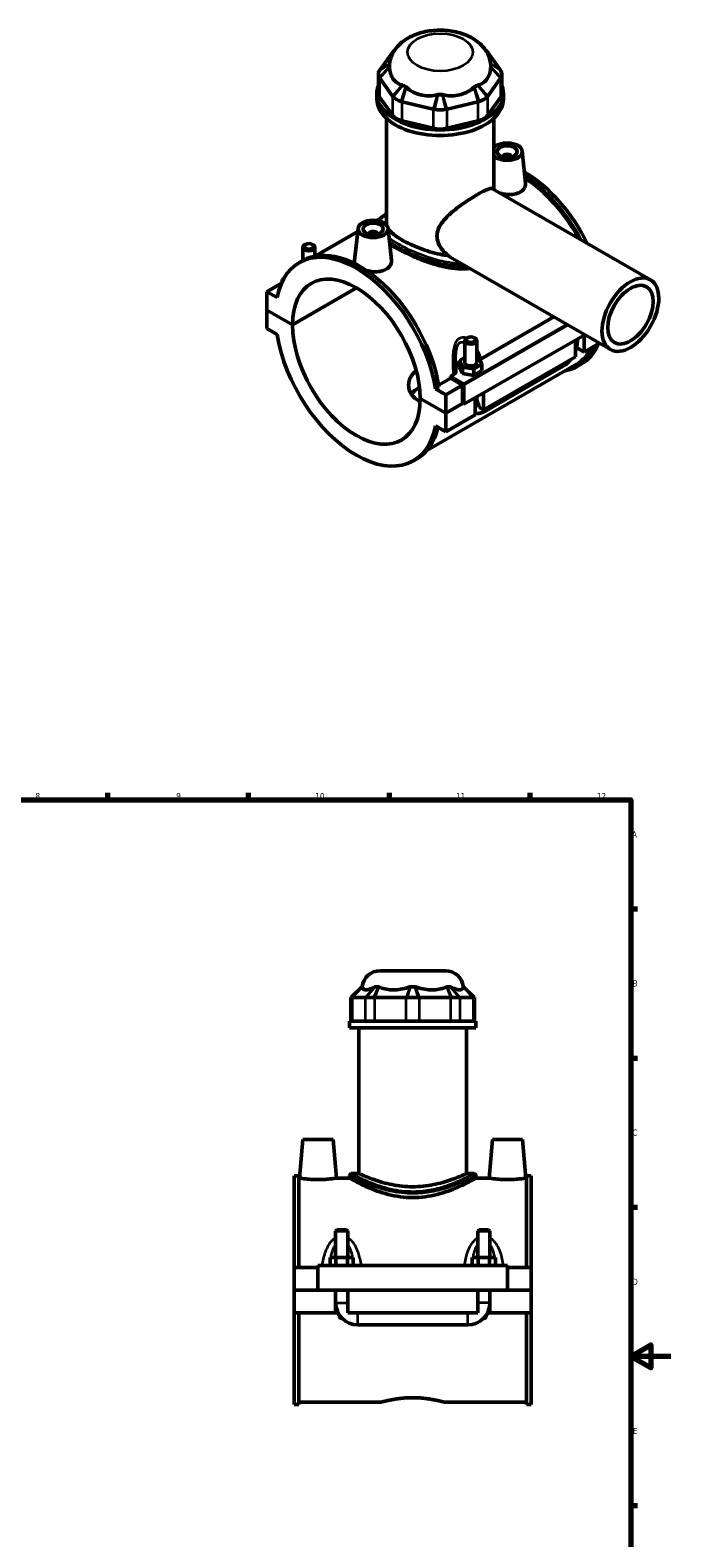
# Model space of a CAD drawing. Header units: millimetres. Extents: x 0 to 898, y -421 to 957.
# Tile 6 of 6: x 522 to 841, y 207 to 957. Entities that reach past the tile are written whole.
import ezdxf

# ---------------------------------------------------------------- set-up
doc = ezdxf.new("R2010")
doc.units = ezdxf.units.MM
for name, color, linetype, lineweight in [('Border (ANSI)', 7, 'Continuous', 70), ('Visible (ANSI)', 7, 'Continuous', 50), ('Visible Narrow (ANSI)', 7, 'Continuous', 35)]:
    doc.layers.add(name, color=color, linetype=linetype, lineweight=lineweight)
doc.styles.add('Note Text (ANSI)', font='tahoma.ttf')

# ---------------------------------------------------------------- blocks, each defined once
blk = doc.blocks.new('Borders Default Border')
at = {"layer": 'Border (ANSI)'}
for p, q in [((560.67, 574), (560.67, 577.45)), ((630.75, 574), (630.75, 577.45)), ((700.83, 574), (700.83, 577.45)), ((770.92, 574), (770.92, 577.45)), ((821, 519.75), (824.45, 519.75)), ((821, 445.5), (824.45, 445.5)), ((821, 371.25), (824.45, 371.25)), ((821, 222.75), (824.45, 222.75))]:
    blk.add_line(p, q, dxfattribs=at)
at = {"layer": 'Border (ANSI)', "flags": 128}
for points in [[(20, 20), (20, 574), (821, 574), (821, 20), (20, 20)], [(841, 297), (821, 297), (831, 302.77), (831, 291.23), (821, 297)]]:
    blk.add_lwpolyline(points, dxfattribs=at)
at = {"layer": 'Border (ANSI)', "color": 230, "true_color": 0xff0080, "attachment_point": 7, "style": 'Note Text (ANSI)'}
for s, insert, char_height in [('8', (524.63, 574.33), 3.05), ('9', (594.7, 574.34), 3.05), ('10', (663.96, 574.34), 3.048), ('11', (734.04, 574.4), 3.048), ('12', (804.13, 574.4), 3.048), ('A', (821.63, 555.35), 3.05), ('B', (821.99, 481.1), 3.05), ('C', (821.8, 406.8), 3.05), ('D', (821.81, 332.6), 3.05), ('E', (822.05, 258.35), 3.05)]:
    blk.add_mtext(s, dxfattribs=dict(at, insert=insert, char_height=char_height))

msp = doc.modelspace()

# ---------------------------------------------------------------- linework, layer by layer
at = {"layer": 'Visible (ANSI)'}
for p, q in [((702.399, 946.031), (696.026, 937.171)), ((756.173, 937.171), (749.8, 946.031)), ((695.341, 935.188), (695.341, 925.623)), ((696.026, 933.205), (702.399, 924.345)), ((749.8, 924.345), (756.173, 933.205)), ((756.858, 935.188), (756.858, 925.623)), ((694.599, 922.827), (694.599, 925.623)), ((702.399, 914.779), (696.026, 923.639)), ((756.173, 923.639), (749.8, 914.779)), ((757.599, 922.827), (757.599, 925.623)), ((707.269, 921.54), (722.655, 917.87)), ((729.543, 917.87), (744.929, 921.54)), ((699.324, 860.985), (699.324, 913.271)), ((722.655, 908.305), (707.269, 911.974)), ((744.929, 911.974), (729.543, 908.305)), ((752.874, 877.755), (752.874, 913.271)), ((757.475, 894.22), (757.475, 894.034)), ((761.475, 894.22), (761.475, 894.034)), ((766.96, 896.939), (768.666, 881.029)), ((752.168, 878.162), (830.832, 832.862)), ((696.634, 863.56), (694.636, 862.409)), ((685.066, 856.898), (663.821, 844.664)), ((685.238, 858.499), (683.524, 842.513)), ((690.724, 855.594), (690.724, 855.781)), ((694.724, 855.594), (694.724, 855.781)), ((700.209, 858.499), (701.915, 842.59)), ((657.762, 842.462), (657.762, 849.009)), ((659.059, 850.473), (658.633, 850.226)), ((662.466, 850.473), (662.892, 850.226)), ((663.762, 844.653), (663.762, 849.009)), ((655.977, 841.435), (657.646, 842.396)), ((734.575, 842.135), (810.871, 798.199)), ((648.271, 833.455), (647.469, 832.993)), ((647.122, 831.161), (639.832, 826.963)), ((644.928, 824.028), (639.832, 826.963)), ((639.832, 826.963), (639.832, 817.806)), ((647.469, 832.993), (647.889, 832.751)), ((647.469, 831.914), (647.469, 832.993)), ((652.56, 810.477), (684.468, 828.851)), ((684.538, 828.81), (652.56, 810.395)), ((639.832, 817.806), (652.56, 810.477)), ((639.832, 817.725), (639.903, 817.766)), ((639.832, 817.725), (639.832, 808.568)), ((652.56, 810.395), (639.832, 817.725)), ((746.478, 793.553), (782.708, 814.416)), ((639.832, 808.568), (644.928, 805.634)), ((798.13, 805.536), (737.979, 770.897)), ((739.669, 804.053), (739.243, 803.806)), ((743.076, 804.053), (743.502, 803.806)), ((794.436, 802.232), (794.436, 803.409)), ((797.8, 805.346), (797.8, 796.922)), ((738.373, 802.589), (738.373, 791.797)), ((744.373, 802.589), (744.373, 791.797)), ((793.557, 794.479), (793.557, 802.903)), ((797.8, 796.922), (794.014, 799.103)), ((805.444, 801.324), (797.8, 796.922)), ((793.996, 790.845), (719.513, 747.953)), ((738.373, 794.141), (735.796, 792.658)), ((735.796, 792.658), (737.29, 789.446)), ((735.796, 789.387), (735.796, 792.658)), ((735.796, 789.387), (737.29, 786.176)), ((737.29, 786.176), (737.29, 789.446)), ((737.29, 789.446), (742.867, 788.586)), ((742.867, 788.586), (746.949, 790.937)), ((742.867, 785.315), (742.867, 788.586)), ((745.455, 794.148), (744.373, 794.315)), ((746.949, 790.937), (745.455, 794.148)), ((746.949, 787.666), (746.949, 790.937)), ((793.557, 794.479), (747.737, 768.093)), ((748.527, 767.52), (787.276, 789.834)), ((794.553, 789.878), (796.221, 790.839)), ((725.361, 780.399), (731.37, 783.86)), ((731.218, 784.765), (732.645, 785.587)), ((737.625, 781.075), (731.218, 784.765)), ((737.271, 780.461), (731.37, 783.86)), ((737.29, 786.176), (742.867, 785.315)), ((742.867, 785.315), (746.949, 787.666)), ((716.2, 773.829), (728.928, 766.5)), ((716.2, 773.748), (716.271, 773.788)), ((728.928, 766.418), (716.2, 773.748)), ((725.5, 779.552), (723.831, 778.591)), ((728.928, 775.656), (723.831, 778.591)), ((737.271, 780.461), (728.928, 775.656)), ((728.928, 766.5), (728.928, 775.656)), ((737.271, 771.305), (737.271, 780.461)), ((737.979, 770.897), (737.979, 780.463)), ((743.494, 765.65), (743.494, 774.074)), ((744.373, 774.58), (744.373, 773.402)), ((747.737, 776.517), (747.737, 768.093)), ((728.928, 766.5), (737.271, 771.305)), ((737.342, 771.264), (728.928, 766.418)), ((728.928, 757.261), (728.928, 766.418)), ((743.494, 765.65), (728.928, 757.261)), ((737.271, 771.305), (737.979, 770.897)), ((747.737, 768.093), (745.511, 769.375)), ((723.831, 760.196), (728.928, 757.261)), ((712.783, 742.79), (714.452, 743.751)), ((696.206, 488.965), (728.722, 488.965)), ((687.105, 480.985), (681.705, 475.585)), ((687.105, 480.985), (687.289, 480.985)), ((693.859, 480.985), (695.466, 480.985)), ((711.327, 480.985), (713.6, 480.985)), ((729.461, 480.985), (731.068, 480.985)), ((737.638, 480.985), (737.822, 480.985)), ((737.822, 480.985), (743.222, 475.585)), ((682.166, 475.585), (681.705, 475.585)), ((681.705, 475.585), (681.705, 463.885)), ((682.39, 475.585), (688.763, 475.585)), ((693.049, 475.585), (689.031, 475.585)), ((693.634, 475.585), (709.02, 475.585)), ((715.305, 475.585), (709.622, 475.585)), ((715.908, 475.585), (731.293, 475.585)), ((735.897, 475.585), (731.879, 475.585)), ((736.164, 475.585), (742.537, 475.585)), ((743.222, 475.585), (742.762, 475.585)), ((743.222, 475.585), (743.222, 463.885)), ((743.964, 463.885), (680.964, 463.885)), ((680.964, 460.465), (680.964, 463.885)), ((743.964, 460.465), (680.964, 460.465)), ((685.689, 387.997), (685.689, 460.465)), ((739.239, 387.997), (739.239, 460.465)), ((743.964, 460.465), (743.964, 463.885)), ((657.764, 404.965), (656.084, 385.765)), ((657.764, 404.965), (672.764, 404.965)), ((672.764, 404.965), (674.444, 385.765)), ((752.164, 404.965), (750.484, 385.765)), ((767.164, 404.965), (752.164, 404.965)), ((767.164, 404.965), (768.844, 385.765)), ((653.464, 341.215), (653.464, 386.881)), ((655.824, 386.881), (653.464, 386.881)), ((655.824, 386.881), (655.824, 341.215)), ((655.824, 385.765), (656.084, 385.765)), ((674.444, 385.765), (680.964, 385.765)), ((680.964, 387.097), (680.964, 385.765)), ((685.689, 387.997), (681.864, 387.997)), ((743.064, 387.997), (739.239, 387.997)), ((743.964, 387.097), (743.964, 385.765)), ((743.964, 385.765), (750.484, 385.765)), ((768.844, 385.765), (769.104, 385.765)), ((769.104, 386.881), (769.104, 341.215)), ((771.464, 386.881), (769.104, 386.881)), ((771.464, 341.215), (771.464, 386.881)), ((674.664, 360.015), (674.064, 359.415)), ((674.064, 359.415), (680.064, 359.415)), ((674.064, 359.415), (674.064, 346.215)), ((679.464, 360.015), (674.664, 360.015)), ((679.464, 360.015), (680.064, 359.415)), ((680.064, 359.415), (680.064, 346.215)), ((745.464, 360.015), (744.864, 359.415)), ((744.864, 359.415), (750.864, 359.415)), ((744.864, 346.215), (744.864, 359.415)), ((750.264, 360.015), (745.464, 360.015)), ((750.264, 360.015), (750.864, 359.415)), ((750.864, 346.215), (750.864, 359.415)), ((674.177, 346.215), (671.29, 346.215)), ((671.29, 342.215), (671.29, 346.215)), ((679.95, 346.215), (674.177, 346.215)), ((674.177, 342.215), (674.177, 346.215)), ((682.837, 346.215), (679.95, 346.215)), ((679.95, 342.215), (679.95, 346.215)), ((682.837, 342.215), (682.837, 346.215)), ((742.09, 342.215), (742.09, 346.215)), ((744.977, 346.215), (742.09, 346.215)), ((750.75, 346.215), (744.977, 346.215)), ((744.977, 342.215), (744.977, 346.215)), ((753.637, 346.215), (750.75, 346.215)), ((750.75, 342.215), (750.75, 346.215)), ((753.637, 342.215), (753.637, 346.215)), ((653.464, 341.215), (665.264, 341.215)), ((653.464, 330.015), (653.464, 341.215)), ((665.264, 342.215), (665.264, 330.015)), ((665.264, 342.215), (759.664, 342.215)), ((759.664, 330.015), (759.664, 342.215)), ((759.664, 341.215), (771.464, 341.215)), ((771.464, 341.215), (771.464, 330.015)), ((653.464, 330.015), (665.264, 330.015)), ((653.464, 318.715), (653.464, 329.915)), ((674.064, 329.915), (653.464, 329.915)), ((665.264, 330.015), (759.664, 330.015)), ((674.064, 330.015), (674.064, 329.915)), ((674.064, 318.715), (674.064, 329.915)), ((680.064, 330.015), (680.064, 329.915)), ((680.064, 329.915), (680.064, 318.715)), ((744.864, 329.915), (680.064, 329.915)), ((744.864, 329.915), (744.864, 330.015)), ((744.864, 318.715), (744.864, 329.915)), ((750.864, 329.915), (750.864, 330.015)), ((750.864, 329.915), (750.864, 318.715)), ((771.464, 329.915), (750.864, 329.915)), ((759.664, 330.015), (771.464, 330.015)), ((771.464, 329.915), (771.464, 318.715)), ((653.464, 273.049), (653.464, 318.715)), ((653.464, 318.715), (674.064, 318.715)), ((655.824, 318.715), (655.824, 273.049)), ((675.164, 318.715), (674.064, 318.715)), ((675.164, 318.715), (675.194, 318.715)), ((675.266, 318.715), (675.194, 318.715)), ((680.064, 318.715), (744.864, 318.715)), ((749.734, 318.715), (749.662, 318.715)), ((749.734, 318.715), (749.764, 318.715)), ((750.864, 318.715), (749.764, 318.715)), ((750.864, 318.715), (771.464, 318.715)), ((769.104, 318.715), (769.104, 273.049)), ((771.464, 273.049), (771.464, 318.715)), ((685.064, 312.715), (739.864, 312.715)), ((655.824, 273.049), (653.464, 273.049)), ((655.824, 274.165), (696.784, 274.165)), ((728.144, 274.165), (769.104, 274.165)), ((771.464, 273.049), (769.104, 273.049))]:
    msp.add_line(p, q, dxfattribs=at)
for centre, radius, start, end in [((696.206, 479.965), 9, 90, 173.492496), ((728.722, 479.965), 9, 6.507504, 90), ((681.864, 387.097), 0.9, 90, 180), ((743.064, 387.097), 0.9, 0, 90), ((685.064, 323.715), 11, 180, 270), ((739.864, 323.715), 11, 270, 0)]:
    msp.add_arc(centre, radius, start, end, dxfattribs=at)
for centre, major_axis, ratio, start_param, end_param in [((710.714, 944.048), (-9, 0), 0.5758617, 5.6607199, 5.8189859), ((741.485, 944.048), (-9, 0), 0.5758617, 3.6057921, 3.7640581), ((704.341, 939.603), (-3.6, 0), 0.5758617, 5.9619866, 6.6043841), ((726.099, 939.603), (-25.2, 0), 0.5758617, 6.2380694, 6.3283012), ((747.858, 939.603), (3.6, 0), 0.5758617, 5.9619866, 6.6043841), ((726.099, 939.603), (25.2, 0), 0.5758617, 6.2380694, 6.3283012), ((704.341, 935.188), (-9, 0), 0.5758617, 5.9619866, 6.6043841), ((747.858, 935.188), (9, 0), 0.5758617, 5.9619866, 6.6043841), ((726.099, 925.623), (-31.5, 0), 0.5758617, 6.0657752, 9.642188), ((704.341, 925.623), (-9, 0), 0.5758617, 0, 0.3926991), ((710.714, 926.328), (9, 0), 0.5758617, 3.6057921, 4.2481896), ((710.714, 930.743), (-3.6, 0), 0.5758617, 0.4641994, 1.1065969), ((726.099, 939.603), (25.2, 0), 0.5758617, 3.8818749, 3.9721067), ((726.099, 927.073), (-3.6, 0), 0.5758617, 1.2495976, 1.8919951), ((726.099, 939.603), (25.2, 0), 0.5758617, 4.6672731, 4.7575049), ((741.485, 930.743), (-3.6, 0), 0.5758617, 2.0349957, 2.6773932), ((726.099, 939.603), (25.2, 0), 0.5758617, 5.4526712, 5.5429031), ((741.485, 926.328), (9, 0), 0.5758617, 5.1765884, 5.8189859), ((747.858, 925.623), (9, 0), 0.5758617, 5.8904862, 6.2831853), ((726.099, 922.827), (-31.5, 0), 0.5758617, 0, 3.1415927), ((726.099, 922.658), (9, 0), 0.5758617, 4.3911902, 5.0335877), ((710.714, 916.763), (-9, 0), 0.5758617, 0.3926991, 1.1780972), ((726.099, 913.093), (-9, 0), 0.5758617, 1.1780972, 1.9634954), ((741.485, 916.763), (9, 0), 0.5758617, 5.1050881, 5.8904862), ((759.475, 896.672), (7.5, 0), 0.5758617, 3.6364032, 8.9299674), ((759.475, 894.22), (-2, 0), 0.5758617, 2.9729035, 6.4518745), ((767.818, 840.161), (-28.403, 49.322), 0.5780931, 4.6014698, 5.4933515), ((766.15, 839.2), (28.403, -49.322), 0.5780931, 1.5138668, 2.3046252), ((766.15, 839.2), (-27.846, 48.355), 0.5780931, 4.673377, 5.4424765), ((692.724, 855.781), (-2, 0), 0.5758617, 2.9729035, 6.4518745), ((684.38, 792.112), (-28.403, 49.322), 0.5780931, 4.1278945, 6.8715472), ((660.762, 849.009), (3, 0), 0.5758617, 2.360047, 7.0647309), ((686.049, 793.073), (-28.403, 49.322), 0.5780931, 4.1278945, 6.2831853), ((684.38, 792.112), (-22.456, 38.996), 0.5780931, 3.9300356, 7.0694061), ((684.38, 792.112), (28.403, -49.322), 0.5780931, 4.1278945, 6.8715472), ((684.38, 792.112), (22.456, -38.996), 0.5780931, 3.9300356, 7.0694061), ((741.373, 802.589), (-3, 0), 0.5758617, 5.5016397, 10.2063236), ((766.15, 839.2), (28.403, -49.322), 0.5780931, 6.0848308, 6.682792), ((766.15, 839.2), (27.846, -48.355), 0.5780931, 0, 0.3492245), ((767.818, 840.161), (28.403, -49.322), 0.5780931, 0, 0.3996067), ((741.373, 788.527), (-7.5, 0), 0.5758617, 5.5507827, 6.1525718), ((741.373, 791.797), (-3, 0), 0.5758617, 0, 3.1415927), ((692.724, 796.917), (-27.846, 48.355), 0.5780931, 4.1319289, 4.1502614), ((737.625, 780.666), (0.25, -0.433), 0.5780931, 0.7873319, 2.3581282), ((686.049, 793.073), (28.403, -49.322), 0.5780931, 0, 0.5460328)]:
    msp.add_ellipse(centre, major_axis=major_axis, ratio=ratio, start_param=start_param, end_param=end_param, dxfattribs=at)
for centre, major_axis, ratio in [((759.475, 896.672), (-5, 0), 0.5758617), ((692.724, 858.233), (-7.5, 0), 0.5758617), ((692.724, 858.233), (-5, 0), 0.5758617), ((660.762, 849.499), (-2.4, 0), 0.5758617), ((820.851, 815.531), (-9.981, -17.332), 0.5780931), ((820.851, 815.531), (-7.985, -13.865), 0.5780931), ((741.373, 803.079), (-2.4, 0), 0.5758617)]:
    msp.add_ellipse(centre, major_axis=major_axis, ratio=ratio, dxfattribs=at)
for points, knots in [([(751.263, 940.41), (751.064, 942.147), (750.546, 943.815), (748.974, 947.006), (747.866, 948.476), (745.045, 951.33), (743.247, 952.589), (739.019, 954.833), (736.524, 955.704), (731.296, 956.871), (728.559, 957.15), (723.121, 957.11), (720.423, 956.798), (715.191, 955.556), (712.66, 954.624), (708.048, 952.028), (705.935, 950.383), (702.913, 946.539), (701.848, 944.549), (701.127, 941.698), (701.009, 941.058), (700.935, 940.41)], [0.8513112, 0.8513112, 0.8513112, 0.8513112, 1.0619114, 1.0619114, 1.3028846, 1.3028846, 1.6114684, 1.6114684, 1.9863637, 1.9863637, 2.3690266, 2.3690266, 2.7472286, 2.7472286, 3.1302564, 3.1302564, 3.5018295, 3.5018295, 3.7825112, 3.7825112, 3.8610778, 3.8610778, 3.8610778, 3.8610778]), ([(702.666, 946.368), (702.618, 946.313), (702.572, 946.257), (702.482, 946.145), (702.44, 946.088), (702.399, 946.031)], [0.321198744, 0.321198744, 0.321198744, 0.321198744, 0.356948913, 0.356948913, 0.392699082, 0.392699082, 0.392699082, 0.392699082]), ([(749.8, 946.031), (749.759, 946.088), (749.716, 946.145), (749.627, 946.257), (749.58, 946.313), (749.532, 946.368)], [-0.392699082, -0.392699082, -0.392699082, -0.392699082, -0.356948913, -0.356948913, -0.321198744, -0.321198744, -0.321198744, -0.321198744]), ([(700.929, 938.713), (700.935, 938.424), (700.951, 938.145), (701.058, 936.935), (701.264, 935.966), (701.894, 934.208), (702.317, 933.42), (702.778, 932.78), (703.238, 932.14), (703.82, 931.53), (705.151, 930.561), (705.901, 930.202), (706.852, 929.941), (707.072, 929.891), (707.302, 929.853)], [5.4257239, 5.4257239, 5.4257239, 5.4257239, 5.5225521, 5.5225521, 5.8835015, 5.8835015, 6.2444508, 6.2444508, 6.2444508, 6.6054001, 6.6054001, 6.9663495, 6.9663495, 7.0631777, 7.0631777, 7.0631777, 7.0631777]), ([(744.897, 929.853), (745.126, 929.891), (745.346, 929.941), (746.297, 930.202), (747.047, 930.561), (748.378, 931.53), (748.96, 932.14), (749.421, 932.78), (749.881, 933.42), (750.304, 934.208), (750.935, 935.966), (751.141, 936.935), (751.247, 938.145), (751.264, 938.424), (751.27, 938.713)], [5.4257239, 5.4257239, 5.4257239, 5.4257239, 5.5225521, 5.5225521, 5.8835015, 5.8835015, 6.2444508, 6.2444508, 6.2444508, 6.6054001, 6.6054001, 6.9663495, 6.9663495, 7.0631777, 7.0631777, 7.0631777, 7.0631777]), ([(696.026, 937.171), (695.985, 937.114), (695.945, 937.057), (695.87, 936.941), (695.835, 936.883), (695.801, 936.824)], [-0.392699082, -0.392699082, -0.392699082, -0.392699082, -0.356948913, -0.356948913, -0.321198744, -0.321198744, -0.321198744, -0.321198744]), ([(695.801, 933.552), (695.835, 933.493), (695.87, 933.435), (695.945, 933.319), (695.985, 933.262), (696.026, 933.205)], [0.321198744, 0.321198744, 0.321198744, 0.321198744, 0.356948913, 0.356948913, 0.392699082, 0.392699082, 0.392699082, 0.392699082]), ([(756.397, 936.824), (756.363, 936.883), (756.328, 936.941), (756.253, 937.057), (756.214, 937.114), (756.173, 937.171)], [0.321198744, 0.321198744, 0.321198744, 0.321198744, 0.356948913, 0.356948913, 0.392699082, 0.392699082, 0.392699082, 0.392699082]), ([(756.173, 933.205), (756.214, 933.262), (756.253, 933.319), (756.328, 933.435), (756.363, 933.493), (756.397, 933.552)], [-0.392699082, -0.392699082, -0.392699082, -0.392699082, -0.356948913, -0.356948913, -0.321198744, -0.321198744, -0.321198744, -0.321198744]), ([(702.399, 924.345), (702.44, 924.288), (702.482, 924.231), (702.572, 924.119), (702.618, 924.063), (702.666, 924.008)], [-0.392699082, -0.392699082, -0.392699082, -0.392699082, -0.356948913, -0.356948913, -0.321198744, -0.321198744, -0.321198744, -0.321198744]), ([(709.3, 928.702), (709.538, 928.471), (709.781, 928.254), (710.883, 927.333), (711.924, 926.66), (714.147, 925.584), (715.327, 925.178), (716.439, 924.913), (717.551, 924.648), (718.797, 924.474), (721.31, 924.422), (722.576, 924.544), (724.028, 924.856), (724.355, 924.937), (724.686, 925.032)], [5.4257239, 5.4257239, 5.4257239, 5.4257239, 5.5225521, 5.5225521, 5.8835015, 5.8835015, 6.2444508, 6.2444508, 6.2444508, 6.6054001, 6.6054001, 6.9663495, 6.9663495, 7.0631777, 7.0631777, 7.0631777, 7.0631777]), ([(727.512, 925.032), (727.843, 924.937), (728.17, 924.856), (729.622, 924.544), (730.888, 924.422), (733.401, 924.474), (734.648, 924.648), (735.759, 924.913), (736.871, 925.178), (738.052, 925.584), (740.274, 926.66), (741.315, 927.333), (742.417, 928.254), (742.66, 928.471), (742.898, 928.702)], [5.4257239, 5.4257239, 5.4257239, 5.4257239, 5.5225521, 5.5225521, 5.8835015, 5.8835015, 6.2444508, 6.2444508, 6.2444508, 6.6054001, 6.6054001, 6.9663495, 6.9663495, 7.0631777, 7.0631777, 7.0631777, 7.0631777]), ([(749.532, 924.008), (749.58, 924.063), (749.627, 924.119), (749.716, 924.231), (749.759, 924.288), (749.8, 924.345)], [0.321198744, 0.321198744, 0.321198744, 0.321198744, 0.356948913, 0.356948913, 0.392699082, 0.392699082, 0.392699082, 0.392699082]), ([(706.684, 921.694), (706.78, 921.666), (706.877, 921.639), (707.072, 921.588), (707.17, 921.563), (707.269, 921.54)], [0.321198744, 0.321198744, 0.321198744, 0.321198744, 0.356948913, 0.356948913, 0.392699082, 0.392699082, 0.392699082, 0.392699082]), ([(722.655, 917.87), (722.754, 917.846), (722.854, 917.824), (723.055, 917.78), (723.156, 917.76), (723.258, 917.74)], [-0.392699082, -0.392699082, -0.392699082, -0.392699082, -0.356948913, -0.356948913, -0.321198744, -0.321198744, -0.321198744, -0.321198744]), ([(728.94, 917.74), (729.042, 917.76), (729.143, 917.78), (729.344, 917.824), (729.444, 917.846), (729.543, 917.87)], [0.321198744, 0.321198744, 0.321198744, 0.321198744, 0.356948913, 0.356948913, 0.392699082, 0.392699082, 0.392699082, 0.392699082]), ([(744.929, 921.54), (745.028, 921.563), (745.126, 921.588), (745.321, 921.639), (745.418, 921.666), (745.514, 921.694)], [-0.392699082, -0.392699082, -0.392699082, -0.392699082, -0.356948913, -0.356948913, -0.321198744, -0.321198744, -0.321198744, -0.321198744]), ([(730.068, 844.946), (729.802, 845.156), (729.539, 845.375), (728.371, 846.408), (727.532, 847.319), (726.115, 849.281), (725.538, 850.333), (724.752, 852.496), (724.545, 853.605), (724.545, 855.799), (724.752, 856.893), (725.538, 859.023), (726.115, 860.061), (727.532, 862.067), (728.371, 863.037), (730.195, 864.902), (731.179, 865.797), (733.151, 867.467), (734.212, 868.305), (736.413, 869.955), (737.553, 870.765), (739.815, 872.31), (740.94, 873.045), (743.084, 874.394), (744.103, 875.008), (745.961, 876.078), (746.84, 876.557), (748.424, 877.355), (749.13, 877.673), (750.335, 878.126), (750.836, 878.26), (751.638, 878.343), (751.942, 878.292), (752.168, 878.162)], [5.0534308, 5.0534308, 5.0534308, 5.0534308, 5.1665999, 5.1665999, 5.5691194, 5.5691194, 5.9716389, 5.9716389, 6.3741584, 6.3741584, 6.7766779, 6.7766779, 7.1791974, 7.1791974, 7.5817169, 7.5817169, 7.9842364, 7.9842364, 8.3784867, 8.3784867, 8.772737, 8.772737, 9.1669873, 9.1669873, 9.5612376, 9.5612376, 9.9554879, 9.9554879, 10.3497382, 10.3497382, 10.7439885, 10.7439885, 11.1340159, 11.1340159, 11.1340159, 11.1340159]), ([(768.665, 881.029), (768.679, 880.903), (768.687, 880.779), (768.695, 879.91), (768.471, 879.114), (767.541, 877.684), (766.834, 877.052), (766.013, 876.579)], [4.81025427, 4.81025427, 4.81025427, 4.81025427, 4.86797352, 4.86797352, 5.21603007, 5.21603007, 5.56408661, 5.56408661, 5.56408661, 5.56408661]), ([(766.013, 876.579), (765.193, 876.107), (764.153, 875.733), (761.879, 875.318), (760.644, 875.274), (758.334, 875.44), (757.103, 875.66), (755.947, 875.999), (755.923, 876.006), (755.9, 876.013)], [0, 0, 0, 0, 0.3480565, 0.3480565, 0.6961131, 0.6961131, 1.0435674, 1.0435674, 1.0508208, 1.0508208, 1.0508208, 1.0508208]), ([(695.549, 862.234), (695.723, 862.494), (695.918, 862.751), (696.41, 863.335), (696.722, 863.661), (697.4, 864.305), (697.765, 864.623), (698.522, 865.237), (698.91, 865.533), (699.324, 865.834)], [17.74468277, 17.74468277, 17.74468277, 17.74468277, 17.95158482, 17.95158482, 18.2179907, 18.2179907, 18.47525647, 18.47525647, 18.71052621, 18.71052621, 18.71052621, 18.71052621]), ([(730.068, 844.946), (728.73, 845.094), (727.397, 845.307), (724.44, 845.897), (722.72, 846.327), (719.287, 847.343), (717.574, 847.929), (714.274, 849.196), (712.685, 849.878), (709.735, 851.271), (708.374, 851.983), (705.959, 853.373), (704.833, 854.094), (702.859, 855.536), (702.011, 856.258), (700.893, 857.424), (700.524, 857.877), (700.229, 858.322)], [1.6528148, 1.6528148, 1.6528148, 1.6528148, 2.053457, 2.053457, 2.565848, 2.565848, 3.0782389, 3.0782389, 3.5906299, 3.5906299, 4.1030209, 4.1030209, 4.6154119, 4.6154119, 5.1278028, 5.1278028, 5.4603119, 5.4603119, 5.4603119, 5.4603119]), ([(740.857, 838.518), (739.934, 838.396), (738.987, 838.324), (736.086, 838.245), (734.08, 838.378), (730.06, 838.923), (728.045, 839.334), (724.162, 840.312), (722.151, 840.914), (718.128, 842.285), (716.117, 843.054), (712.233, 844.676), (710.358, 845.531), (706.871, 847.245), (705.258, 848.104), (702.847, 849.492), (701.916, 850.061), (701.054, 850.625)], [0.9178543, 0.9178543, 0.9178543, 0.9178543, 1.2218167, 1.2218167, 1.8327251, 1.8327251, 2.4436335, 2.4436335, 3.0516077, 3.0516077, 3.659582, 3.659582, 4.2675563, 4.2675563, 4.8755305, 4.8755305, 5.2905117, 5.2905117, 5.2905117, 5.2905117]), ([(684.018, 840.715), (683.684, 841.22), (683.516, 841.739), (683.509, 842.324), (683.514, 842.418), (683.525, 842.513)], [4.57629419, 4.57629419, 4.57629419, 4.57629419, 4.86797352, 4.86797352, 4.92311764, 4.92311764, 4.92311764, 4.92311764]), ([(701.914, 842.59), (701.928, 842.464), (701.936, 842.339), (701.944, 841.471), (701.72, 840.675), (700.79, 839.245), (700.083, 838.612), (699.262, 838.14)], [7.59229757, 7.59229757, 7.59229757, 7.59229757, 7.65001683, 7.65001683, 7.99807338, 7.99807338, 8.34612992, 8.34612992, 8.34612992, 8.34612992]), ([(699.262, 838.14), (698.442, 837.668), (697.403, 837.294), (695.128, 836.879), (693.893, 836.835), (691.654, 836.996), (690.504, 837.194), (689.431, 837.493)], [2.7820433, 2.7820433, 2.7820433, 2.7820433, 3.1300999, 3.1300999, 3.4781564, 3.4781564, 3.8041402, 3.8041402, 3.8041402, 3.8041402]), ([(793.557, 797.657), (793.764, 798.214), (793.938, 798.779), (794.307, 800.307), (794.436, 801.275), (794.436, 802.232)], [4.21285195, 4.21285195, 4.21285195, 4.21285195, 4.39822972, 4.39822972, 4.71238898, 4.71238898, 4.71238898, 4.71238898]), ([(733.999, 787.577), (733.985, 787.883), (733.972, 788.189), (733.947, 788.801), (733.936, 789.107), (733.915, 789.718), (733.905, 790.023), (733.89, 790.632), (733.884, 790.936), (733.875, 791.541), (733.873, 791.843), (733.873, 792.143)], [0.54753436, 0.54753436, 0.54753436, 0.54753436, 0.64607971, 0.64607971, 0.74462506, 0.74462506, 0.84317041, 0.84317041, 0.94171576, 0.94171576, 1.04026112, 1.04026112, 1.04026112, 1.04026112]), ([(787.276, 789.834), (788.105, 790.311), (788.879, 790.906), (790.024, 791.996), (790.432, 792.436), (790.817, 792.901)], [3.14159265, 3.14159265, 3.14159265, 3.14159265, 3.45575192, 3.45575192, 3.64408528, 3.64408528, 3.64408528, 3.64408528]), ([(716.176, 772.379), (715.766, 772.557), (715.377, 772.752), (714.309, 773.367), (713.653, 773.851), (712.499, 774.954), (712.001, 775.573), (711.205, 776.899), (710.905, 777.606), (710.512, 779.044), (710.419, 779.775), (710.419, 781.895), (710.807, 783.41), (712.001, 785.413), (712.498, 786.037), (713.441, 786.943), (713.838, 787.267), (714.258, 787.56)], [2.2295929, 2.2295929, 2.2295929, 2.2295929, 2.3843788, 2.3843788, 2.6823427, 2.6823427, 2.9803067, 2.9803067, 3.2782706, 3.2782706, 3.5762345, 3.5762345, 4.1724961, 4.1724961, 4.4706269, 4.4706269, 4.6593668, 4.6593668, 4.6593668, 4.6593668]), ([(732.645, 785.587), (732.934, 785.754), (733.183, 785.942), (733.587, 786.352), (733.741, 786.571), (733.959, 787.053), (734.011, 787.315), (733.999, 787.577)], [-0.44052101, -0.44052101, -0.44052101, -0.44052101, -0.31759651, -0.31759651, -0.19482912, -0.19482912, -0.05807867, -0.05807867, -0.05807867, -0.05807867]), ([(715.878, 779.192), (715.576, 779.05), (715.287, 778.899), (714.311, 778.337), (713.656, 777.859), (712.608, 776.875), (712.189, 776.389), (711.833, 775.874)], [4.63609159, 4.63609159, 4.63609159, 4.63609159, 4.75288814, 4.75288814, 5.04997735, 5.04997735, 5.29315004, 5.29315004, 5.29315004, 5.29315004]), ([(744.373, 773.402), (744.373, 773.302), (744.376, 773.208), (744.388, 773.033), (744.397, 772.951), (744.418, 772.802), (744.431, 772.734), (744.458, 772.612), (744.473, 772.559), (744.502, 772.467), (744.517, 772.429), (744.531, 772.397)], [1.57079633, 1.57079633, 1.57079633, 1.57079633, 1.6466565, 1.6466565, 1.72251668, 1.72251668, 1.79837686, 1.79837686, 1.87423703, 1.87423703, 1.95009721, 1.95009721, 1.95009721, 1.95009721]), ([(743.494, 766.435), (743.735, 766.395), (743.977, 766.37), (745.03, 766.323), (745.823, 766.442), (747.256, 766.871), (747.907, 767.163), (748.527, 767.52)], [2.57223819, 2.57223819, 2.57223819, 2.57223819, 2.64878305, 2.64878305, 2.90673289, 2.90673289, 3.14159265, 3.14159265, 3.14159265, 3.14159265]), ([(744.53, 772.397), (744.785, 771.806), (745.012, 771.217), (745.306, 770.285), (745.419, 769.863), (745.502, 769.426), (745.506, 769.4), (745.511, 769.375)], [0.23169079, 0.23169079, 0.23169079, 0.23169079, 0.41096217, 0.41096217, 0.53797345, 0.53797345, 0.54599916, 0.54599916, 0.54599916, 0.54599916]), ([(687.293, 480.892), (687.299, 480.771), (687.315, 480.661), (687.422, 480.204), (687.628, 479.91), (688.258, 479.53), (688.682, 479.445), (689.142, 479.445), (689.603, 479.445), (690.185, 479.53), (691.516, 479.91), (692.266, 480.204), (693.217, 480.661), (693.437, 480.771), (693.666, 480.892)], [5.4257239, 5.4257239, 5.4257239, 5.4257239, 5.5225521, 5.5225521, 5.8835015, 5.8835015, 6.2444508, 6.2444508, 6.2444508, 6.6054001, 6.6054001, 6.9663495, 6.9663495, 7.0631777, 7.0631777, 7.0631777, 7.0631777]), ([(695.665, 480.892), (695.903, 480.771), (696.146, 480.661), (697.248, 480.204), (698.289, 479.91), (700.511, 479.53), (701.692, 479.445), (702.804, 479.445), (703.915, 479.445), (705.162, 479.53), (707.675, 479.91), (708.941, 480.204), (710.393, 480.661), (710.72, 480.771), (711.05, 480.892)], [5.4257239, 5.4257239, 5.4257239, 5.4257239, 5.5225521, 5.5225521, 5.8835015, 5.8835015, 6.2444508, 6.2444508, 6.2444508, 6.6054001, 6.6054001, 6.9663495, 6.9663495, 7.0631777, 7.0631777, 7.0631777, 7.0631777]), ([(713.877, 480.892), (714.207, 480.771), (714.535, 480.661), (715.987, 480.204), (717.253, 479.91), (719.766, 479.53), (721.012, 479.445), (722.124, 479.445), (723.235, 479.445), (724.416, 479.53), (726.639, 479.91), (727.68, 480.204), (728.782, 480.661), (729.025, 480.771), (729.263, 480.892)], [5.4257239, 5.4257239, 5.4257239, 5.4257239, 5.5225521, 5.5225521, 5.8835015, 5.8835015, 6.2444508, 6.2444508, 6.2444508, 6.6054001, 6.6054001, 6.9663495, 6.9663495, 7.0631777, 7.0631777, 7.0631777, 7.0631777]), ([(731.261, 480.892), (731.491, 480.771), (731.711, 480.661), (732.662, 480.204), (733.412, 479.91), (734.743, 479.53), (735.325, 479.445), (735.785, 479.445), (736.246, 479.445), (736.669, 479.53), (737.299, 479.91), (737.505, 480.204), (737.612, 480.661), (737.628, 480.771), (737.634, 480.892)], [5.4257239, 5.4257239, 5.4257239, 5.4257239, 5.5225521, 5.5225521, 5.8835015, 5.8835015, 6.2444508, 6.2444508, 6.2444508, 6.6054001, 6.6054001, 6.9663495, 6.9663495, 7.0631777, 7.0631777, 7.0631777, 7.0631777]), ([(682.166, 475.585), (682.199, 475.585), (682.235, 475.585), (682.31, 475.585), (682.349, 475.585), (682.39, 475.585)], [0.321198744, 0.321198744, 0.321198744, 0.321198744, 0.356948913, 0.356948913, 0.392699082, 0.392699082, 0.392699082, 0.392699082]), ([(688.763, 475.585), (688.804, 475.585), (688.847, 475.585), (688.936, 475.585), (688.983, 475.585), (689.031, 475.585)], [-0.392699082, -0.392699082, -0.392699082, -0.392699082, -0.356948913, -0.356948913, -0.321198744, -0.321198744, -0.321198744, -0.321198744]), ([(693.049, 475.585), (693.145, 475.585), (693.241, 475.585), (693.437, 475.585), (693.535, 475.585), (693.634, 475.585)], [0.321198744, 0.321198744, 0.321198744, 0.321198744, 0.356948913, 0.356948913, 0.392699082, 0.392699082, 0.392699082, 0.392699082]), ([(709.02, 475.585), (709.119, 475.585), (709.219, 475.585), (709.419, 475.585), (709.521, 475.585), (709.622, 475.585)], [-0.392699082, -0.392699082, -0.392699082, -0.392699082, -0.356948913, -0.356948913, -0.321198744, -0.321198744, -0.321198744, -0.321198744]), ([(715.305, 475.585), (715.407, 475.585), (715.508, 475.585), (715.709, 475.585), (715.809, 475.585), (715.908, 475.585)], [0.321198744, 0.321198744, 0.321198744, 0.321198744, 0.356948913, 0.356948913, 0.392699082, 0.392699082, 0.392699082, 0.392699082]), ([(731.293, 475.585), (731.393, 475.585), (731.491, 475.585), (731.686, 475.585), (731.783, 475.585), (731.879, 475.585)], [-0.392699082, -0.392699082, -0.392699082, -0.392699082, -0.356948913, -0.356948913, -0.321198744, -0.321198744, -0.321198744, -0.321198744]), ([(735.897, 475.585), (735.945, 475.585), (735.991, 475.585), (736.08, 475.585), (736.123, 475.585), (736.164, 475.585)], [0.321198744, 0.321198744, 0.321198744, 0.321198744, 0.356948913, 0.356948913, 0.392699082, 0.392699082, 0.392699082, 0.392699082]), ([(742.537, 475.585), (742.578, 475.585), (742.617, 475.585), (742.692, 475.585), (742.728, 475.585), (742.762, 475.585)], [-0.392699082, -0.392699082, -0.392699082, -0.392699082, -0.356948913, -0.356948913, -0.321198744, -0.321198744, -0.321198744, -0.321198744]), ([(674.444, 385.765), (674.444, 385.765), (674.214, 385.726), (673.283, 385.582), (672.58, 385.479), (670.956, 385.286), (669.925, 385.182), (667.659, 385.035), (666.424, 384.994), (664.104, 384.994), (662.869, 385.035), (660.602, 385.182), (659.571, 385.286), (657.947, 385.479), (657.245, 385.582), (656.313, 385.726), (656.084, 385.765), (656.084, 385.765)], [1.3910217, 1.3910217, 1.3910217, 1.3910217, 1.7384759, 1.7384759, 2.0859302, 2.0859302, 2.4339868, 2.4339868, 2.7820433, 2.7820433, 3.1300999, 3.1300999, 3.4781564, 3.4781564, 3.8256107, 3.8256107, 4.173065, 4.173065, 4.173065, 4.173065]), ([(743.964, 385.765), (743.964, 385.765), (743.765, 385.652), (742.945, 385.195), (742.323, 384.852), (740.7, 383.986), (739.698, 383.464), (737.401, 382.332), (736.107, 381.723), (733.361, 380.528), (731.808, 379.896), (728.416, 378.683), (726.578, 378.102), (722.719, 377.115), (720.694, 376.709), (716.584, 376.163), (714.5, 376.024), (710.427, 376.024), (708.343, 376.163), (704.234, 376.709), (702.208, 377.115), (698.349, 378.102), (696.511, 378.683), (693.12, 379.896), (691.566, 380.528), (688.82, 381.723), (687.526, 382.332), (685.23, 383.464), (684.227, 383.986), (682.604, 384.852), (681.983, 385.195), (681.162, 385.652), (680.964, 385.765), (680.964, 385.765)], [4.8755305, 4.8755305, 4.8755305, 4.8755305, 5.4835048, 5.4835048, 6.091479, 6.091479, 6.6994533, 6.6994533, 7.3074276, 7.3074276, 7.9183359, 7.9183359, 8.5292443, 8.5292443, 9.1401527, 9.1401527, 9.7510611, 9.7510611, 10.3619694, 10.3619694, 10.9728778, 10.9728778, 11.5837862, 11.5837862, 12.1946945, 12.1946945, 12.8026688, 12.8026688, 13.4106431, 13.4106431, 14.0186173, 14.0186173, 14.6265916, 14.6265916, 14.6265916, 14.6265916]), ([(739.239, 387.997), (739.239, 387.997), (739.073, 387.92), (738.382, 387.606), (737.858, 387.37), (736.484, 386.775), (735.632, 386.417), (733.675, 385.642), (732.57, 385.227), (730.221, 384.416), (728.893, 383.991), (725.995, 383.182), (724.426, 382.798), (721.137, 382.152), (719.416, 381.89), (715.934, 381.539), (714.175, 381.451), (710.753, 381.451), (708.993, 381.539), (705.512, 381.89), (703.79, 382.152), (700.502, 382.798), (698.932, 383.182), (696.034, 383.991), (694.706, 384.416), (692.358, 385.227), (691.252, 385.642), (689.295, 386.417), (688.444, 386.775), (687.069, 387.37), (686.545, 387.606), (685.855, 387.92), (685.689, 387.997), (685.689, 387.997)], [4.1030209, 4.1030209, 4.1030209, 4.1030209, 4.6154119, 4.6154119, 5.1278028, 5.1278028, 5.6401938, 5.6401938, 6.1525848, 6.1525848, 6.665949, 6.665949, 7.1793133, 7.1793133, 7.6926775, 7.6926775, 8.2060418, 8.2060418, 8.719406, 8.719406, 9.2327703, 9.2327703, 9.7461345, 9.7461345, 10.2594987, 10.2594987, 10.7718897, 10.7718897, 11.2842807, 11.2842807, 11.7966717, 11.7966717, 12.3090626, 12.3090626, 12.3090626, 12.3090626]), ([(768.844, 385.765), (768.844, 385.765), (768.614, 385.726), (767.683, 385.582), (766.98, 385.479), (765.356, 385.286), (764.325, 385.182), (762.059, 385.035), (760.824, 384.994), (759.664, 384.994), (758.504, 384.994), (757.269, 385.035), (755.002, 385.182), (753.971, 385.286), (752.347, 385.479), (751.645, 385.582), (750.713, 385.726), (750.484, 385.765), (750.484, 385.765)], [4.173065, 4.173065, 4.173065, 4.173065, 4.5205192, 4.5205192, 4.8679735, 4.8679735, 5.2160301, 5.2160301, 5.5640866, 5.5640866, 5.5640866, 5.9121432, 5.9121432, 6.2601997, 6.2601997, 6.607654, 6.607654, 6.9551083, 6.9551083, 6.9551083, 6.9551083]), ([(677.285, 315.938), (677.211, 315.918), (677.135, 315.907), (676.978, 315.907), (676.887, 315.922), (676.714, 315.981), (676.632, 316.024), (676.303, 316.242), (676.081, 316.536), (675.68, 317.214), (675.51, 317.657), (675.303, 318.311), (675.246, 318.512), (675.194, 318.715)], [1.30534132, 1.30534132, 1.30534132, 1.30534132, 1.32677254, 1.32677254, 1.35235444, 1.35235444, 1.37793635, 1.37793635, 1.47181249, 1.47181249, 1.61952906, 1.61952906, 1.68366229, 1.68366229, 1.68366229, 1.68366229]), ([(749.734, 318.715), (749.681, 318.512), (749.624, 318.311), (749.417, 317.657), (749.248, 317.214), (748.846, 316.536), (748.625, 316.242), (748.296, 316.024), (748.214, 315.981), (748.04, 315.922), (747.949, 315.907), (747.792, 315.907), (747.717, 315.918), (747.643, 315.938)], [0.96988278, 0.96988278, 0.96988278, 0.96988278, 1.03401601, 1.03401601, 1.18173258, 1.18173258, 1.27560873, 1.27560873, 1.30119063, 1.30119063, 1.32677254, 1.32677254, 1.34820375, 1.34820375, 1.34820375, 1.34820375]), ([(696.784, 274.165), (696.784, 274.165), (696.879, 274.192), (697.278, 274.303), (697.583, 274.386), (698.384, 274.595), (698.883, 274.721), (700.032, 274.993), (700.683, 275.137), (702.069, 275.419), (702.853, 275.565), (704.56, 275.84), (705.484, 275.969), (707.413, 276.185), (708.421, 276.271), (710.451, 276.386), (711.473, 276.414), (713.454, 276.414), (714.476, 276.386), (716.506, 276.271), (717.514, 276.185), (719.444, 275.969), (720.368, 275.84), (722.075, 275.565), (722.858, 275.419), (724.244, 275.137), (724.895, 274.993), (726.045, 274.721), (726.543, 274.595), (727.345, 274.386), (727.649, 274.303), (728.048, 274.192), (728.144, 274.165), (728.144, 274.165)], [2.3764441, 2.3764441, 2.3764441, 2.3764441, 2.6734659, 2.6734659, 2.9704877, 2.9704877, 3.2675095, 3.2675095, 3.5645313, 3.5645313, 3.8616205, 3.8616205, 4.1587097, 4.1587097, 4.4557989, 4.4557989, 4.7528881, 4.7528881, 5.0499773, 5.0499773, 5.3470665, 5.3470665, 5.6441557, 5.6441557, 5.941245, 5.941245, 6.2382668, 6.2382668, 6.5352886, 6.5352886, 6.8323104, 6.8323104, 7.1293322, 7.1293322, 7.1293322, 7.1293322])]:
    msp.add_open_spline(points, degree=3, knots=knots, dxfattribs=at)
for points in [[(700.929, 940.34), (700.927, 940.315), (700.926, 940.287), (700.925, 940.257)], [(700.925, 938.948), (700.926, 938.872), (700.927, 938.793), (700.929, 938.713)], [(700.935, 940.41), (700.932, 940.387), (700.93, 940.363), (700.929, 940.34)], [(751.27, 940.34), (751.268, 940.363), (751.266, 940.387), (751.263, 940.41)], [(751.273, 940.257), (751.273, 940.287), (751.271, 940.315), (751.27, 940.34)], [(751.27, 938.713), (751.271, 938.793), (751.273, 938.872), (751.273, 938.948)], [(707.302, 929.853), (707.365, 929.842), (707.43, 929.83), (707.495, 929.815)], [(709.102, 928.889), (709.168, 928.829), (709.234, 928.766), (709.3, 928.702)], [(724.686, 925.032), (724.778, 925.058), (724.87, 925.083), (724.963, 925.106)], [(727.236, 925.106), (727.328, 925.083), (727.421, 925.058), (727.512, 925.032)], [(742.898, 928.702), (742.964, 928.766), (743.03, 928.829), (743.096, 928.889)], [(744.704, 929.815), (744.769, 929.83), (744.833, 929.842), (744.897, 929.853)], [(699.406, 860.194), (699.351, 860.462), (699.324, 860.726), (699.324, 860.985)], [(734.575, 842.134), (733.054, 843.01), (731.551, 843.965), (730.068, 844.946)], [(782.708, 814.416), (782.708, 814.416), (782.708, 814.416), (782.709, 814.417)], [(745.869, 793.259), (746.086, 793.346), (746.29, 793.444), (746.478, 793.553)], [(687.289, 480.985), (687.29, 480.957), (687.292, 480.926), (687.293, 480.892)], [(693.666, 480.892), (693.73, 480.926), (693.794, 480.957), (693.859, 480.985)], [(695.466, 480.985), (695.533, 480.957), (695.599, 480.926), (695.665, 480.892)], [(711.05, 480.892), (711.142, 480.926), (711.235, 480.957), (711.327, 480.985)], [(713.6, 480.985), (713.693, 480.957), (713.785, 480.926), (713.877, 480.892)], [(729.263, 480.892), (729.329, 480.926), (729.395, 480.957), (729.461, 480.985)], [(731.068, 480.985), (731.133, 480.957), (731.198, 480.926), (731.261, 480.892)], [(737.634, 480.892), (737.636, 480.926), (737.637, 480.957), (737.638, 480.985)]]:
    msp.add_open_spline(points, degree=3, dxfattribs=at)
at = {"layer": 'Visible Narrow (ANSI)'}
for p, q in [((702.399, 946.031), (702.989, 946.413)), ((702.666, 946.368), (703.144, 946.667)), ((749.055, 946.667), (749.532, 946.368)), ((749.209, 946.413), (749.8, 946.031)), ((700.925, 940.257), (695.801, 936.824)), ((695.801, 933.552), (700.925, 938.948)), ((700.929, 940.34), (696.026, 937.171)), ((696.026, 933.205), (700.929, 938.713)), ((756.173, 937.171), (751.27, 940.34)), ((751.27, 938.713), (756.173, 933.205)), ((756.397, 936.824), (751.273, 940.257)), ((751.273, 938.948), (756.397, 933.552)), ((696.026, 923.639), (696.026, 933.205)), ((756.173, 933.205), (756.173, 923.639)), ((707.302, 929.853), (702.399, 924.345)), ((702.399, 924.345), (702.399, 914.779)), ((707.495, 929.815), (702.666, 924.008)), ((706.684, 921.694), (709.102, 928.889)), ((707.269, 921.54), (709.3, 928.702)), ((724.686, 925.032), (722.655, 917.87)), ((724.963, 925.106), (723.258, 917.74)), ((728.94, 917.74), (727.236, 925.106)), ((729.543, 917.87), (727.512, 925.032)), ((742.898, 928.702), (744.929, 921.54)), ((743.096, 928.889), (745.514, 921.694)), ((749.532, 924.008), (744.704, 929.815)), ((749.8, 924.345), (744.897, 929.853)), ((749.8, 914.779), (749.8, 924.345)), ((707.269, 911.974), (707.269, 921.54)), ((722.655, 917.87), (722.655, 908.305)), ((729.543, 908.305), (729.543, 917.87)), ((744.929, 921.54), (744.929, 911.974)), ((789.116, 810.727), (737.625, 781.075)), ((737.979, 780.463), (789.824, 810.319)), ((682.422, 475.855), (687.033, 480.715)), ((682.636, 475.851), (687.048, 480.627)), ((693.421, 480.627), (689.008, 475.851)), ((693.618, 480.715), (689.272, 475.855)), ((693.17, 475.855), (695.346, 480.715)), ((693.736, 475.851), (695.563, 480.627)), ((710.949, 480.627), (709.121, 475.851)), ((711.242, 480.715), (709.708, 475.855)), ((715.22, 475.855), (713.686, 480.715)), ((715.806, 475.851), (713.979, 480.627)), ((729.364, 480.627), (731.192, 475.851)), ((729.582, 480.715), (731.758, 475.855)), ((735.656, 475.855), (731.31, 480.715)), ((735.919, 475.851), (731.506, 480.627)), ((737.879, 480.627), (742.292, 475.851)), ((737.894, 480.715), (742.506, 475.855)), ((682.39, 464.47), (682.39, 475)), ((688.763, 475), (688.763, 464.47)), ((693.634, 464.47), (693.634, 475)), ((709.02, 475), (709.02, 464.47)), ((715.908, 464.47), (715.908, 475)), ((731.293, 475), (731.293, 464.47)), ((736.164, 464.47), (736.164, 475)), ((742.537, 475), (742.537, 464.47)), ((674.101, 323.715), (680.027, 323.715)), ((750.827, 323.715), (744.901, 323.715)), ((685.064, 312.752), (685.064, 318.678)), ((739.864, 312.752), (739.864, 318.678))]:
    msp.add_line(p, q, dxfattribs=at)
msp.add_ellipse((726.099, 946.127), major_axis=(-16.258, 0), ratio=0.5758617, dxfattribs=at)
for centre, major_axis, ratio, start_param, end_param in [((791.436, 802.232), (3, 0), 0.5758617, 5.4977871, 6.2831853), ((785.779, 792.434), (1.497, -2.6), 0.5780931, 0, 0.7911844), ((741.373, 773.402), (3, 0), 0.5758617, 5.4977871, 6.2831853), ((747.029, 770.119), (1.497, -2.6), 0.5780931, 0, 0.7911844)]:
    msp.add_ellipse(centre, major_axis=major_axis, ratio=ratio, start_param=start_param, end_param=end_param, dxfattribs=at)
for points, knots in [([(695.781, 862.177), (696.056, 862.68), (696.439, 863.189), (697.555, 864.374), (698.356, 865.061), (699.325, 865.78)], [17.6297562, 17.6297562, 17.6297562, 17.6297562, 18.0881584, 18.0881584, 18.6712785, 18.6712785, 18.6712785, 18.6712785]), ([(736.754, 840.88), (735.894, 840.884), (735.022, 840.921), (731.05, 841.232), (727.859, 841.852), (720.297, 843.9), (715.918, 845.544), (708.767, 848.756), (705.864, 850.263), (702.46, 852.312), (701.564, 852.889), (700.752, 853.455)], [11.0803145, 11.0803145, 11.0803145, 11.0803145, 11.3583031, 11.3583031, 12.3357838, 12.3357838, 13.6809996, 13.6809996, 14.7396211, 14.7396211, 15.1625989, 15.1625989, 15.1625989, 15.1625989]), ([(700.928, 851.807), (701.51, 851.419), (702.129, 851.028), (705.245, 849.147), (708.192, 847.629), (715.466, 844.418), (719.929, 842.793), (727.649, 840.803), (730.911, 840.213), (735.517, 839.912), (736.937, 839.897), (738.324, 839.976)], [-15.0203288, -15.0203288, -15.0203288, -15.0203288, -14.7396211, -14.7396211, -13.6809996, -13.6809996, -12.3357838, -12.3357838, -11.3583031, -11.3583031, -10.9135379, -10.9135379, -10.9135379, -10.9135379]), ([(739.22, 803.792), (738.823, 803.956), (738.416, 804.073), (737.513, 804.197), (737.016, 804.175), (736.242, 803.971), (735.953, 803.853), (735.679, 803.694), (735.404, 803.536), (735.144, 803.339), (734.518, 802.736), (734.182, 802.279), (733.533, 801.097), (733.254, 800.336), (732.776, 798.528), (732.615, 797.457), (732.408, 795.204), (732.372, 794.018), (732.37, 791.813), (732.396, 790.791), (732.488, 788.361), (732.567, 786.961), (732.645, 785.587)], [-2.7966593, -2.7966593, -2.7966593, -2.7966593, -2.6414481, -2.6414481, -2.4550074, -2.4550074, -2.3384819, -2.3384819, -2.3384819, -2.2219565, -2.2219565, -2.0355158, -2.0355158, -1.7931428, -1.7931428, -1.4871275, -1.4871275, -1.1560659, -1.1560659, -0.8674821, -0.8674821, -0.4618993, -0.4618993, -0.4618993, -0.4618993]), ([(733.873, 792.144), (733.873, 792.488), (733.875, 792.832), (733.894, 794.157), (733.932, 795.135), (734.089, 796.965), (734.204, 797.823), (734.524, 799.243), (734.707, 799.83), (735.126, 800.717), (735.339, 801.052), (735.734, 801.472), (735.898, 801.604), (736.069, 801.703), (736.241, 801.802), (736.421, 801.867), (736.901, 801.951), (737.207, 801.916), (737.803, 801.706), (738.093, 801.536), (738.372, 801.316)], [1.0402611, 1.0402611, 1.0402611, 1.0402611, 1.1560659, 1.1560659, 1.4871275, 1.4871275, 1.7931428, 1.7931428, 2.0355158, 2.0355158, 2.2219565, 2.2219565, 2.3384819, 2.3384819, 2.3384819, 2.4550074, 2.4550074, 2.6414481, 2.6414481, 2.8221608, 2.8221608, 2.8221608, 2.8221608]), ([(746.478, 793.553), (746.105, 794.757), (745.656, 795.944), (744.887, 797.577), (744.639, 798.061), (744.373, 798.533)], [-4.21506449, -4.21506449, -4.21506449, -4.21506449, -3.80948173, -3.80948173, -3.63468305, -3.63468305, -3.63468305, -3.63468305]), ([(681.368, 386.887), (681.979, 386.57), (683.274, 385.905), (687.265, 384.036), (690.132, 382.774), (695.831, 380.803), (698.375, 380.049), (704.785, 378.66), (708.817, 378.183), (714.395, 378.225), (715.938, 378.307), (720.469, 378.748), (723.38, 379.299), (729.67, 380.914), (732.882, 382.077), (738.019, 384.181), (740.033, 385.133), (742.446, 386.316), (743.153, 386.677), (743.559, 386.887)], [-23.835354, -23.835354, -23.835354, -23.835354, -22.7276103, -22.7276103, -21.4488366, -21.4488366, -20.5861019, -20.5861019, -19.4206239, -19.4206239, -18.9742966, -18.9742966, -18.0881584, -18.0881584, -16.9030687, -16.9030687, -15.8173627, -15.8173627, -15.0803168, -15.0803168, -15.0803168, -15.0803168]), ([(742.671, 387.784), (742.276, 387.57), (741.59, 387.203), (739.245, 386.002), (737.289, 385.035), (732.299, 382.897), (729.178, 381.716), (723.068, 380.076), (720.241, 379.516), (715.838, 379.069), (714.34, 378.985), (708.921, 378.942), (705.005, 379.427), (698.777, 380.838), (696.306, 381.604), (690.77, 383.606), (687.985, 384.888), (684.108, 386.787), (682.85, 387.462), (682.256, 387.784)], [15.0803168, 15.0803168, 15.0803168, 15.0803168, 15.8173627, 15.8173627, 16.9030687, 16.9030687, 18.0881584, 18.0881584, 18.9742966, 18.9742966, 19.4206239, 19.4206239, 20.5861019, 20.5861019, 21.4488366, 21.4488366, 22.7276103, 22.7276103, 23.835354, 23.835354, 23.835354, 23.835354]), ([(673.402, 355.587), (672.983, 355.304), (672.592, 354.981), (671.507, 353.928), (670.898, 353.112), (669.812, 351.292), (669.35, 350.275), (668.622, 348.303), (668.338, 347.355), (667.819, 345.291), (667.595, 344.17), (667.409, 343.032)], [-1.9466644, -1.9466644, -1.9466644, -1.9466644, -1.7934329, -1.7934329, -1.4874131, -1.4874131, -1.1563526, -1.1563526, -0.8677838, -0.8677838, -0.5403197, -0.5403197, -0.5403197, -0.5403197]), ([(686.719, 343.032), (686.533, 344.17), (686.309, 345.291), (685.79, 347.355), (685.506, 348.303), (684.777, 350.275), (684.315, 351.292), (683.23, 353.112), (682.62, 353.928), (681.535, 354.981), (681.144, 355.304), (680.726, 355.587)], [-4.1372243, -4.1372243, -4.1372243, -4.1372243, -3.8097603, -3.8097603, -3.5211915, -3.5211915, -3.190131, -3.190131, -2.8841111, -2.8841111, -2.7308796, -2.7308796, -2.7308796, -2.7308796]), ([(744.202, 355.587), (743.783, 355.304), (743.392, 354.981), (742.307, 353.928), (741.698, 353.112), (740.612, 351.292), (740.15, 350.275), (739.422, 348.303), (739.138, 347.355), (738.619, 345.291), (738.395, 344.17), (738.209, 343.032)], [-1.9466644, -1.9466644, -1.9466644, -1.9466644, -1.7934329, -1.7934329, -1.4874133, -1.4874133, -1.1563527, -1.1563527, -0.8677832, -0.8677832, -0.5403197, -0.5403197, -0.5403197, -0.5403197]), ([(757.519, 343.032), (757.333, 344.17), (757.109, 345.291), (756.59, 347.355), (756.306, 348.303), (755.577, 350.275), (755.115, 351.292), (754.03, 353.112), (753.42, 353.928), (752.335, 354.981), (751.944, 355.304), (751.526, 355.587)], [-4.1372243, -4.1372243, -4.1372243, -4.1372243, -3.8097608, -3.8097608, -3.5211913, -3.5211913, -3.1901307, -3.1901307, -2.8841111, -2.8841111, -2.7308796, -2.7308796, -2.7308796, -2.7308796]), ([(671.747, 346.579), (671.826, 346.946), (671.91, 347.31), (672.243, 348.637), (672.531, 349.572), (673.172, 351.152), (673.503, 351.82), (673.888, 352.412)], [1.03383838, 1.03383838, 1.03383838, 1.03383838, 1.15635256, 1.15635256, 1.48741308, 1.48741308, 1.75791521, 1.75791521, 1.75791521, 1.75791521]), ([(680.239, 352.412), (680.624, 351.82), (680.955, 351.152), (681.596, 349.572), (681.885, 348.637), (682.218, 347.31), (682.302, 346.946), (682.38, 346.579)], [2.91962882, 2.91962882, 2.91962882, 2.91962882, 3.19013095, 3.19013095, 3.52119147, 3.52119147, 3.64370565, 3.64370565, 3.64370565, 3.64370565]), ([(742.547, 346.579), (742.626, 346.946), (742.71, 347.31), (743.043, 348.637), (743.331, 349.572), (743.972, 351.152), (744.303, 351.82), (744.688, 352.412)], [1.03383838, 1.03383838, 1.03383838, 1.03383838, 1.15635272, 1.15635272, 1.4874133, 1.4874133, 1.75791521, 1.75791521, 1.75791521, 1.75791521]), ([(751.039, 352.412), (751.424, 351.82), (751.755, 351.152), (752.396, 349.572), (752.685, 348.637), (753.018, 347.31), (753.102, 346.946), (753.18, 346.579)], [2.91962882, 2.91962882, 2.91962882, 2.91962882, 3.19013073, 3.19013073, 3.52119132, 3.52119132, 3.64370565, 3.64370565, 3.64370565, 3.64370565])]:
    msp.add_open_spline(points, degree=3, knots=knots, dxfattribs=at)
for points in [[(782.708, 814.417), (782.708, 814.417), (782.708, 814.416), (782.708, 814.416)], [(671.067, 342.306), (671.13, 342.848), (671.2, 343.386), (671.277, 343.919)], [(682.85, 343.919), (682.928, 343.386), (682.998, 342.848), (683.061, 342.306)], [(741.867, 342.306), (741.93, 342.848), (742, 343.386), (742.077, 343.919)], [(753.65, 343.919), (753.728, 343.386), (753.798, 342.848), (753.861, 342.306)]]:
    msp.add_open_spline(points, degree=3, dxfattribs=at)

# ---------------------------------------------------------------- block references
msp.add_blockref('Borders Default Border', (0, 0))

doc.saveas('drawing.dxf')
